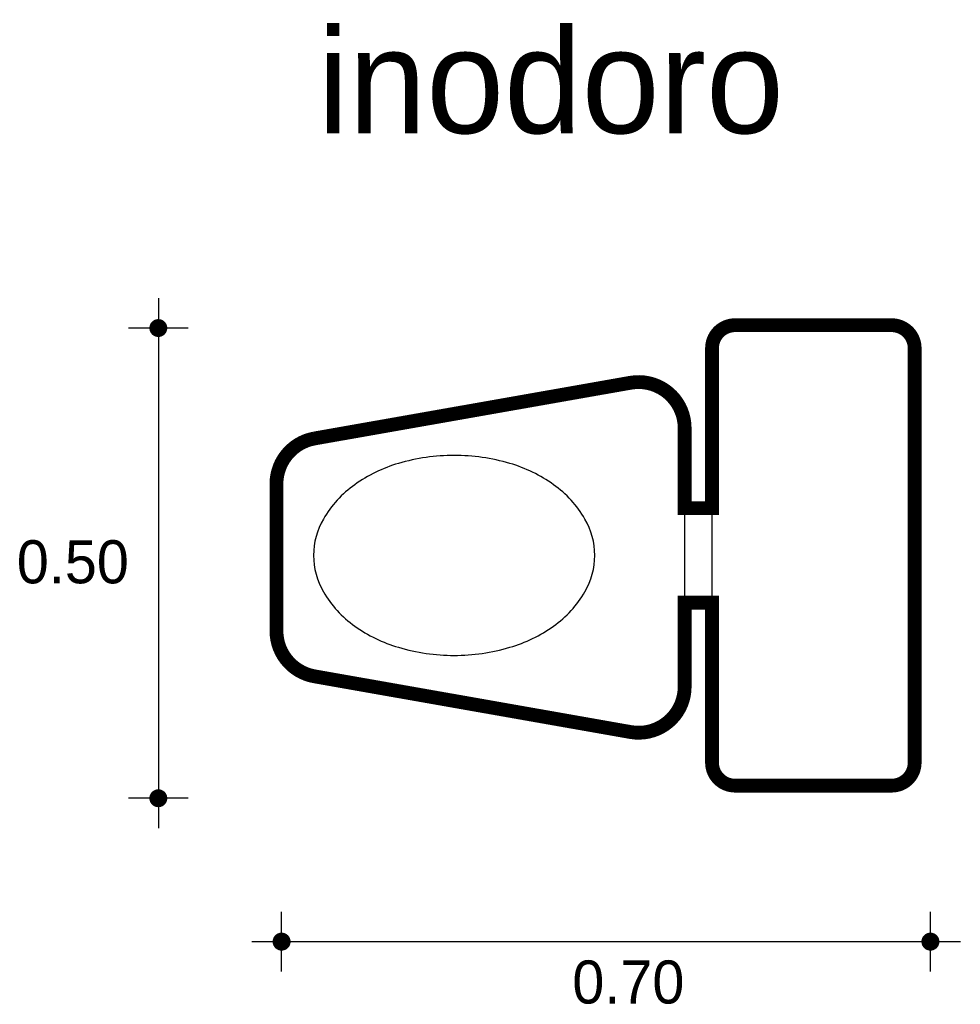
# Model space of a CAD drawing. Extents: x 12.72 to 13.74, y -2.81 to -1.74.
import ezdxf

# ---------------------------------------------------------------- set-up
doc = ezdxf.new("R2010")
doc.units = 0
doc.header["$MEASUREMENT"] = 0
for name, color, linetype in [('BORDE', 2, 'CONTINUOUS'), ('COTAS', 6, 'CONTINUOUS'), ('DIBUJO', 5, 'CONTINUOUS'), ('TEXTO', 4, 'CONTINUOUS')]:
    doc.layers.add(name, color=color, linetype=linetype)

msp = doc.modelspace()

# ---------------------------------------------------------------- linework, layer by layer
at = {"layer": 'BORDE', "const_width": 0.015}
msp.add_lwpolyline([(13.4723, -2.2696), (13.4426, -2.2696), (13.4426, -2.1828, 0.466308), (13.3839, -2.1335), (13.0407, -2.194, 0.36397), (12.9994, -2.2433), (12.9994, -2.4031, 0.36397), (13.0407, -2.4523), (13.3839, -2.5128, 0.466308), (13.4426, -2.4636), (13.4426, -2.3723), (13.4723, -2.3723), (13.4723, -2.546, 0.414214), (13.4973, -2.571), (13.6673, -2.571, 0.414214), (13.6923, -2.546), (13.6923, -2.096, 0.414214), (13.6673, -2.071), (13.4973, -2.071, 0.414214), (13.4723, -2.096)], format="xyb", close=True, dxfattribs=at)
at = {"layer": 'COTAS'}
for p, q in [((12.8712, -2.0416), (12.8712, -2.6172)), ((12.9036, -2.0741), (12.8387, -2.0741)), ((12.9036, -2.5847), (12.8387, -2.5847)), ((13.005, -2.7729), (13.005, -2.708)), ((13.7094, -2.7729), (13.7094, -2.708)), ((12.9725, -2.7404), (13.7419, -2.7404))]:
    msp.add_line(p, q, dxfattribs=at)
at = {"layer": 'COTAS', "const_width": 0.00974}
for points in [[(12.8663, -2.0741, 1), (12.876, -2.0741, 1)], [(12.8663, -2.5847, 1), (12.876, -2.5847, 1)], [(13.0001, -2.7404, 1), (13.0099, -2.7404, 1)], [(13.7045, -2.7404, 1), (13.7143, -2.7404, 1)]]:
    msp.add_lwpolyline(points, format="xyb", close=True, dxfattribs=at)
at = {"layer": 'DIBUJO'}
for p, q in [((13.4426, -2.2696), (13.4723, -2.2696)), ((13.4426, -2.3723), (13.4723, -2.3723))]:
    msp.add_line(p, q, dxfattribs=at)
for points in [[(13.4973, -2.071), (13.6673, -2.071, -0.414214), (13.6923, -2.096), (13.6923, -2.546, -0.414214), (13.6673, -2.571), (13.4973, -2.571, -0.414214), (13.4723, -2.546), (13.4723, -2.096, -0.414214)], [(13.4426, -2.4636), (13.4426, -2.1828, 0.466308), (13.3839, -2.1335), (13.0407, -2.194, 0.36397), (12.9994, -2.2433), (12.9994, -2.4031, 0.36397), (13.0407, -2.4523), (13.3839, -2.5128, 0.466308)], [(13.0397, -2.321, 0.132595), (13.0503, -2.3604, 0.106701), (13.0844, -2.3978, 0.08313), (13.1319, -2.4208, 0.071757), (13.1923, -2.4296, 0.071757), (13.2528, -2.4208, 0.08313), (13.3003, -2.3978, 0.106701), (13.3343, -2.3604, 0.132595), (13.345, -2.321, 0.132595), (13.3343, -2.2815, 0.106701), (13.3003, -2.2442, 0.08313), (13.2528, -2.2211, 0.071757), (13.1923, -2.2124, 0.071757), (13.1319, -2.2211, 0.08313), (13.0844, -2.2442, 0.106701), (13.0503, -2.2815, 0.132595)]]:
    msp.add_lwpolyline(points, format="xyb", close=True, dxfattribs=at)

# ---------------------------------------------------------------- texts
at = {"layer": 'COTAS'}
for s, p in [('0.50', (12.7175, -2.3513)), ('0.70', (13.3206, -2.8076))]:
    msp.add_text(s, height=0.04675, dxfattribs=at).set_placement(p)
at = {"layer": 'TEXTO'}
msp.add_text('inodoro', height=0.11349, dxfattribs=at).set_placement((13.044, -1.8625))

doc.saveas('drawing.dxf')
